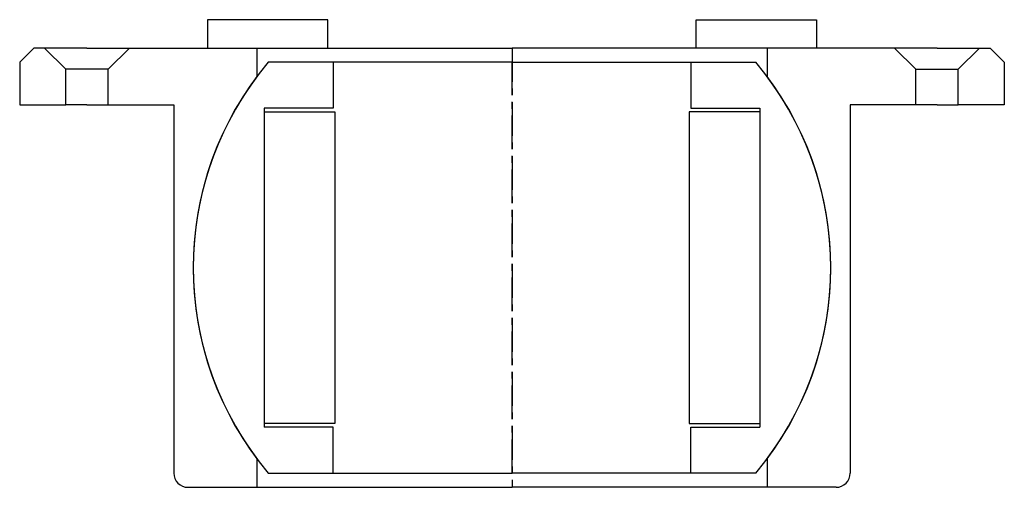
# Model space of a CAD drawing. Header units: millimetres. Extents: x -70 to 70, y -54 to 12.
import ezdxf

# ---------------------------------------------------------------- set-up
doc = ezdxf.new("R2010")
doc.units = ezdxf.units.MM
doc.header["$LTSCALE"] = 0.15
doc.header["$MEASUREMENT"] = 0
doc.linetypes.add('CENTER', pattern=[50.8, 31.75, -6.35, 6.35, -6.35])
doc.layers.get('0').update_dxf_attribs({"linetype": 'CONTINUOUS'})
doc.layers.add('CENTER', color=1, linetype='CENTER')

# ---------------------------------------------------------------- blocks, each defined once
blk = doc.blocks.new('Ball-050090')
for p, q in [((0, 29), (-34.41, 29)), ((-25.25, 29), (-25.25, 22.5)), ((0, 29), (34.41, 29)), ((25.25, 29), (25.25, 22.5)), ((-35, 22.5), (-35, -22.5)), ((-25.25, 22.5), (-35, 22.5)), ((25.25, 22.5), (35, 22.5)), ((35, 22.5), (35, -22.5)), ((-35, 22), (-25, 22)), ((-25, 22), (-25, -22)), ((25, 22), (25, -22)), ((35, 22), (25, 22)), ((-25, -22), (-35, -22)), ((25, -22), (35, -22)), ((-25.25, -22.5), (-35, -22.5)), ((-25.25, -29), (-25.25, -22.5)), ((25.25, -22.5), (35, -22.5)), ((25.25, -29), (25.25, -22.5)), ((-34.41, -29), (0, -29)), ((34.41, -29), (0, -29))]:
    blk.add_line(p, q)
for start, end in [(139.876, 220.124), (319.876, 40.124)]:
    blk.add_arc((0, 0), 45, start, end)
at = {"layer": 'CENTER'}
blk.add_line((0, -29), (0, 29), dxfattribs=at)
blk = doc.blocks.new('W50')
for p, q in [((-43, 3), (-43, -1)), ((-26, 3), (-43, 3)), ((-26, -1), (-26, 3)), ((26, -1), (26, 3)), ((26, 3), (43, 3)), ((43, 3), (43, -1)), ((-43, -1), (-26, -1)), ((43, -1), (26, -1))]:
    blk.add_line(p, q)
blk = doc.blocks.new('5BT050-house')
at = {"linetype": 'Continuous'}
for p, q in [((-67.5, 31), (-69.5, 29)), ((-66, 31), (-67.5, 31)), ((-60, 31), (-66, 31)), ((-66, 31), (-63, 28)), ((-60, 31), (-54, 31)), ((-54, 31), (-57, 28)), ((-54, 31), (-36, 31)), ((-36, 31), (-36, 27)), ((54, 31), (36, 31)), ((36, 31), (36, 27)), ((60, 31), (54, 31)), ((54, 31), (57, 28)), ((60, 31), (66, 31)), ((66, 31), (63, 28)), ((66, 31), (67.5, 31)), ((67.5, 31), (69.5, 29)), ((-69.5, 29), (-69.5, 23)), ((-63, 23), (-63, 28)), ((-57, 28), (-63, 28)), ((-57, 23), (-57, 28)), ((57, 28), (63, 28)), ((57, 23), (57, 28)), ((63, 23), (63, 28)), ((69.5, 29), (69.5, 23)), ((-69.5, 23), (-63, 23)), ((-60, 23), (-63, 23)), ((-60, 23), (-57, 23)), ((-57, 23), (-47.75, 23)), ((-47.75, 23), (-47.75, -29)), ((57, 23), (47.75, 23)), ((47.75, 23), (47.75, -29)), ((60, 23), (57, 23)), ((60, 23), (63, 23)), ((69.5, 23), (63, 23)), ((-36, -27), (-36, -31)), ((36, -27), (36, -31)), ((-45.75, -31), (-36, -31)), ((45.75, -31), (36, -31))]:
    blk.add_line(p, q, dxfattribs=at)
for p, q in [((-36, 31), (0, 31)), ((36, 31), (0, 31)), ((-36, -31), (0, -31)), ((36, -31), (0, -31))]:
    blk.add_line(p, q)
for start, end in [(143.1301, 216.8699), (323.1301, 36.8699)]:
    blk.add_arc((0, 0), 45, start, end)
for centre, start, end in [((-45.75, -29), 180, 270), ((45.75, -29), 270, 0)]:
    blk.add_arc(centre, 2, start, end, dxfattribs=at)
at = {"layer": 'CENTER'}
blk.add_line((0, 31), (0, -31), dxfattribs=at)

msp = doc.modelspace()

# ---------------------------------------------------------------- block references
for name, p in [('W50', (0, 9)), ('5BT050-house', (0, -23)), ('Ball-050090', (0, -23))]:
    msp.add_blockref(name, p)

doc.saveas('drawing.dxf')
